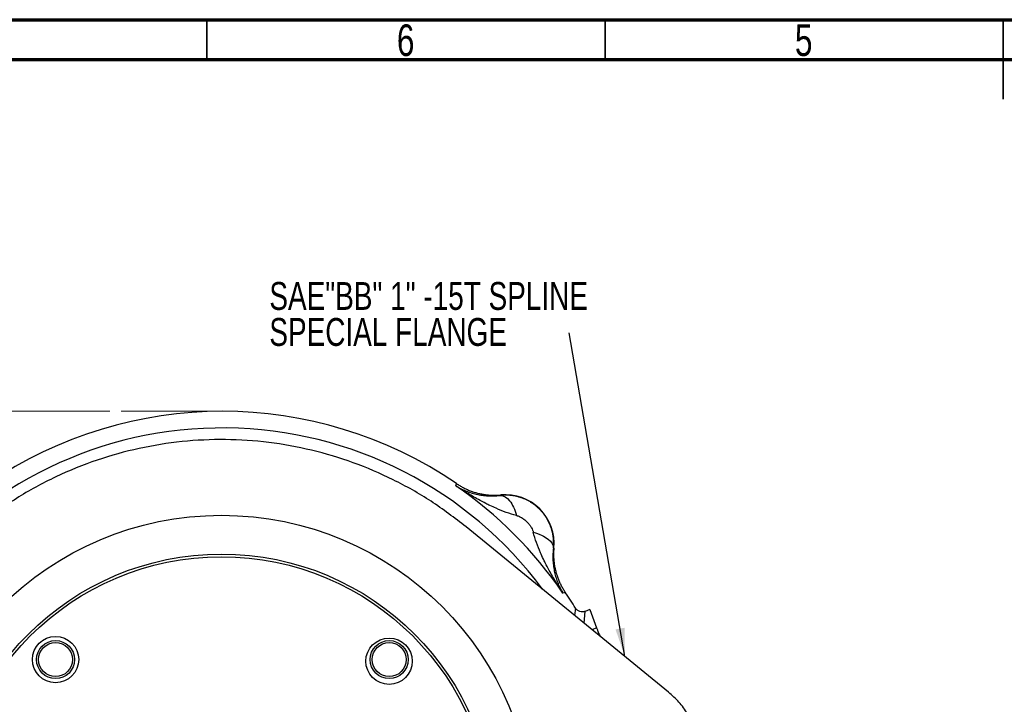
# Model space of a CAD drawing. Header units: inches. Extents: x 0.6 to 16.3, y 0.2 to 11.5.
# Tile 7 of 18: x 3.6 to 8.5, y 8.1 to 11.5. Entities that reach past the tile are written whole.
import ezdxf

# ---------------------------------------------------------------- set-up
doc = ezdxf.new("R2010")
doc.units = ezdxf.units.IN
doc.header["$MEASUREMENT"] = 0
doc.linetypes.add('CENTERX2', pattern=[0.8, 0.5, -0.1, 0.1, -0.1])
doc.styles.add('SLDTEXTSTYLE0', font='TXT', dxfattribs={"width": 0.75})
doc.dimstyles.new('SLDDIMSTYLE3', dxfattribs={"dimtxt": 0.137795, "dimasz": 0.14, "dimexe": 0, "dimexo": 0.0625, "dimgap": 0.034449, "dimtad": 0, "dimtih": 1, "dimtoh": 1, "dimdec": 1, "dimlfac": 1.5, "dimrnd": 1e-09, "dimzin": 12, "dimdsep": 46, "dimtxsty": 'SLDTEXTSTYLE0', "dimblk1": 'CLOSED', "dimblk2": 'CLOSED', "dimsah": 1, "dimcen": 0.09, "dimadec": 0, "dimazin": 3, "dimtfac": 1, "dimtdec": 1, "dimtofl": 0, "dimtmove": 0, "dimatfit": 3, "dimldrblk": 'CLOSED', "dimfxl": 0, "dimfrac": 2, "dimtolj": 1, "dimtzin": 12, "dimarcsym": 0})
doc.dimstyles.new('SLDDIMSTYLE7', dxfattribs={"dimtxt": 0.18, "dimasz": 0.14, "dimexe": 0, "dimexo": 0.0625, "dimgap": 0, "dimtad": 0, "dimtih": 1, "dimtoh": 1, "dimdec": 0, "dimrnd": 1e-09, "dimzin": 0, "dimdsep": 46, "dimtxsty": 'Standard', "dimsah": 1, "dimcen": 0.09, "dimadec": 0, "dimazin": 0, "dimtfac": 0.14, "dimtdec": 0, "dimtofl": 0, "dimtmove": 0, "dimatfit": 3, "dimfxl": 0, "dimfrac": 2, "dimtolj": 1, "dimtzin": 0, "dimarcsym": 0})

# ---------------------------------------------------------------- blocks, each defined once
blk = doc.blocks.new('_Closed')
at = {"color": 0, "linetype": 'ByBlock', "lineweight": -2}
for p, q in [((-1, 0.166667), (0, 0)), ((-1, 0.166667), (-1, -0.166667)), ((0, 0), (-1, -0.166667)), ((0, 0), (-1, 0))]:
    blk.add_line(p, q, dxfattribs=at)
blk = doc.blocks.new('_D_6')
at = {"color": 7, "linetype": 'Continuous', "lineweight": 0}
for p, q in [((4.0476, 9.5589), (1.4338, 9.5589)), ((1.4731, 9.5589), (1.4731, 6.6634)), ((1.3204, 6.6354), (1.2784, 6.6354)), ((1.2784, 6.6354), (1.2784, 6.4167)), ((1.6259, 6.6354), (1.6678, 6.6354)), ((1.6678, 6.6354), (1.6678, 6.4167)), ((1.2784, 6.4167), (1.3204, 6.4167)), ((1.6678, 6.4167), (1.6259, 6.4167)), ((1.4731, 4.6892), (1.4731, 6.2105)), ((3.7, 4.6892), (1.4338, 4.6892))]:
    blk.add_line(p, q, dxfattribs=at)
at = {"color": 7, "linetype": 'Continuous', "lineweight": 18, "xscale": 0.14, "yscale": 0.14}
for p, rotation in [((1.4731, 9.5589), 90.0000000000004), ((1.4731, 4.6892), 270.0000000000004)]:
    blk.add_blockref('_Closed', p, dxfattribs=dict(at, rotation=rotation))
at = {"color": 7, "linetype": 'Continuous', "lineweight": 18, "char_height": 0.1378, "attachment_point": 1, "style": 'SLDTEXTSTYLE0'}
for s, insert in [('186', (1.3204, 6.5943)), ('7.3', (1.3459, 6.3881))]:
    blk.add_mtext(s, dxfattribs=dict(at, insert=insert))
blk = doc.blocks.new('SW_NOTE_0_2')
at = {"color": 0, "linetype": 'Continuous', "lineweight": 0, "char_height": 0.137795, "attachment_point": 1, "style": 'SLDTEXTSTYLE0'}
for s, insert in [('SAE"BB" 1" -15T SPLINE', (-1.4825, 0.2515)), ('SPECIAL FLANGE', (-1.4825, 0.0734))]:
    blk.add_mtext(s, dxfattribs=dict(at, insert=insert))

msp = doc.modelspace()

# ---------------------------------------------------------------- linework, layer by layer
at = {"color": 7, "linetype": 'Continuous', "lineweight": 70}
for p, q in [((0.5906, 11.4961), (16.3386, 11.4961)), ((0.7874, 11.2992), (16.1417, 11.2992))]:
    msp.add_line(p, q, dxfattribs=at)
at = {"color": 7, "linetype": 'Continuous', "lineweight": 35}
for p, q in [((4.5276, 11.2992), (4.5276, 11.4961)), ((6.4961, 11.2992), (6.4961, 11.4961)), ((8.4646, 11.4961), (8.4646, 11.1024)), ((8.4646, 11.2992), (8.4646, 11.4961))]:
    msp.add_line(p, q, dxfattribs=at)
at = {"color": 7, "linetype": 'CENTERX2', "lineweight": 18}
msp.add_line((4.6037, 9.5589), (4.087, 9.5589), dxfattribs=at)
at = {"color": 7, "linetype": 'Continuous', "lineweight": 25}
for p, q in [((5.7577, 9.19), (5.7595, 9.1957)), ((5.7595, 9.1957), (5.7612, 9.2015)), ((5.9804, 9.1429), (5.9805, 9.145)), ((6.8104, 8.1696), (5.8093, 8.9874)), ((6.2431, 8.8824), (6.241, 8.8823)), ((6.2938, 8.6614), (6.2881, 8.6596)), ((6.2996, 8.6631), (6.2938, 8.6614)), ((6.4202, 8.5775), (6.3985, 8.5692)), ((6.4202, 8.5775), (6.4548, 8.4871))]:
    msp.add_line(p, q, dxfattribs=at)
at = {"color": 8, "linetype": 'Continuous', "lineweight": 25}
for p, q in [((6.3501, 8.5854), (6.346, 8.549)), ((6.3924, 8.5111), (6.3984, 8.5691)), ((6.4548, 8.4871), (6.4323, 8.4785))]:
    msp.add_line(p, q, dxfattribs=at)
at = {"color": 7, "linetype": 'Continuous', "lineweight": 25}
for centre, radius in [((4.5992, 7.5017), 1.5428), ((4.5992, 7.5017), 1.3507), ((4.5992, 7.5017), 1.3373), ((3.7787, 8.3305), 0.1147), ((3.7787, 8.3305), 0.094), ((5.428, 8.3223), 0.1147), ((5.4286, 8.3305), 0.094), ((3.7787, 8.3305), 0.084), ((5.4286, 8.3305), 0.084)]:
    msp.add_circle(centre, radius, dxfattribs=at)
for centre, radius, start, end in [((4.6037, 7.5056), 2.0533, 55.6839, 124.3161), ((4.6037, 7.5056), 2.0419, 34.4163, 55.5837), ((6.0033, 8.9052), 0.2409, 354.5811, 95.4189), ((4.6037, 7.5056), 2.0533, 31.7307, 34.3161)]:
    msp.add_arc(centre, radius, start, end, dxfattribs=at)
at = {"color": 8, "linetype": 'Continuous', "lineweight": 25}
msp.add_arc((4.6037, 7.5056), 1.9709, 36.519, 142.2356, dxfattribs=at)
at = {"color": 7, "linetype": 'Continuous', "lineweight": 25}
for points, knots in [([(5.8093, 8.9874), (5.7523, 9.0309), (5.6382, 9.118), (5.45, 9.2232), (5.2522, 9.3084), (5.0457, 9.37), (4.8337, 9.4084), (4.6188, 9.4229), (4.4036, 9.4127), (4.1909, 9.3787), (3.9811, 9.3208), (3.7777, 9.2376), (3.582, 9.1321), (3.4633, 9.0436), (3.4041, 8.9995)], [0, 0, 0, 0, 0.082614, 0.165491, 0.248104, 0.330719, 0.413597, 0.496212, 0.578802, 0.661657, 0.744247, 0.829402, 0.914845, 1, 1, 1, 1]), ([(5.7577, 9.19), (5.7604, 9.1884), (5.7656, 9.1853), (5.7733, 9.181), (5.7806, 9.1771), (5.7876, 9.1737), (5.794, 9.1707), (5.8001, 9.168), (5.8129, 9.1627), (5.8321, 9.1558), (5.8597, 9.1483), (5.8876, 9.1432), (5.9117, 9.1409), (5.9301, 9.1402), (5.9429, 9.1402), (5.9555, 9.1406), (5.9679, 9.1415), (5.9763, 9.1424), (5.9804, 9.1429)], [0, 0, 0, 0, 0.045138, 0.087505, 0.127104, 0.163937, 0.198008, 0.229318, 0.257869, 0.393408, 0.51334, 0.643659, 0.761584, 0.81312, 0.862692, 0.910335, 0.956089, 1, 1, 1, 1]), ([(6.059, 9.0433), (6.0416, 9.0476), (6.0238, 9.053), (5.9898, 9.0652), (5.9736, 9.0717), (5.9473, 9.0832), (5.9372, 9.0878), (5.9207, 9.0957), (5.9144, 9.0988), (5.8953, 9.1084), (5.8826, 9.1151), (5.8497, 9.1331), (5.8295, 9.1448), (5.7921, 9.1677), (5.7748, 9.1787), (5.7577, 9.19)], [-1.668217, -1.668217, -1.668217, -1.668217, -1.375984, -1.375984, -1.042003, -1.042003, -0.833265, -0.833265, -0.728896, -0.728896, -0.561906, -0.561906, -0.294721, -0.294721, 0.001686, 0.001686, 0.001686, 0.001686]), ([(5.7612, 9.2015), (5.7639, 9.1997), (5.7692, 9.1961), (5.7774, 9.1911), (5.7857, 9.1862), (5.7942, 9.1816), (5.8028, 9.1773), (5.8115, 9.1732), (5.8203, 9.1693), (5.8293, 9.1657), (5.8383, 9.1624), (5.8474, 9.1593), (5.8566, 9.1565), (5.8659, 9.154), (5.8753, 9.1517), (5.8847, 9.1497), (5.8942, 9.148), (5.9037, 9.1466), (5.9132, 9.1454), (5.9228, 9.1445), (5.9324, 9.1439), (5.942, 9.1435), (5.9517, 9.1435), (5.9613, 9.1437), (5.9709, 9.1442), (5.9773, 9.1447), (5.9805, 9.145)], [0, 0, 0, 0, 0.041668, 0.083337, 0.125006, 0.166675, 0.208344, 0.250014, 0.291682, 0.33335, 0.375017, 0.416682, 0.458346, 0.500009, 0.541671, 0.583335, 0.624999, 0.666665, 0.708332, 0.75, 0.791667, 0.833335, 0.875002, 0.916669, 0.958334, 1, 1, 1, 1]), ([(6.241, 8.8823), (6.2412, 8.8847), (6.2416, 8.8895), (6.242, 8.8968), (6.2422, 8.904), (6.2422, 8.9113), (6.2419, 8.9185), (6.2414, 8.9258), (6.2407, 8.933), (6.2398, 8.9402), (6.2386, 8.9474), (6.2373, 8.9545), (6.2357, 8.9616), (6.2339, 8.9687), (6.2319, 8.9757), (6.2296, 8.9826), (6.2272, 8.9894), (6.2246, 8.9962), (6.2217, 9.0029), (6.2186, 9.0095), (6.2154, 9.016), (6.2119, 9.0224), (6.2083, 9.0287), (6.2044, 9.0349), (6.2004, 9.0409), (6.1962, 9.0469), (6.1918, 9.0527), (6.1872, 9.0583), (6.1825, 9.0638), (6.1776, 9.0692), (6.1725, 9.0744), (6.1673, 9.0795), (6.1619, 9.0844), (6.1564, 9.0891), (6.1508, 9.0937), (6.145, 9.0981), (6.139, 9.1023), (6.133, 9.1063), (6.1268, 9.1102), (6.1205, 9.1138), (6.1141, 9.1173), (6.1076, 9.1205), (6.101, 9.1236), (6.0943, 9.1264), (6.0875, 9.1291), (6.0807, 9.1315), (6.0738, 9.1338), (6.0668, 9.1358), (6.0597, 9.1376), (6.0526, 9.1392), (6.0455, 9.1405), (6.0383, 9.1417), (6.0311, 9.1426), (6.0239, 9.1433), (6.0166, 9.1438), (6.0094, 9.1441), (6.0021, 9.1441), (5.9949, 9.1439), (5.9876, 9.1435), (5.9828, 9.1431), (5.9804, 9.1429)], [0, 0, 0, 0, 0.01734, 0.034669, 0.051988, 0.069298, 0.086599, 0.10389, 0.121174, 0.138449, 0.155716, 0.172976, 0.190229, 0.207475, 0.224715, 0.241949, 0.259177, 0.276401, 0.293619, 0.310833, 0.328043, 0.345249, 0.362452, 0.379652, 0.396849, 0.414044, 0.431238, 0.448429, 0.46562, 0.48281, 0.499999, 0.517189, 0.534379, 0.551569, 0.568761, 0.585954, 0.603149, 0.620347, 0.637547, 0.654749, 0.671956, 0.689166, 0.70638, 0.723598, 0.740821, 0.75805, 0.775284, 0.792524, 0.80977, 0.827023, 0.844283, 0.861551, 0.878826, 0.896109, 0.913401, 0.930701, 0.948011, 0.965331, 0.98266, 1, 1, 1, 1]), ([(6.059, 9.0433), (6.0601, 9.043), (6.0637, 9.0421), (6.0681, 9.0405), (6.0736, 9.0381), (6.0797, 9.0351), (6.0874, 9.0304), (6.0955, 9.0247), (6.1029, 9.0187), (6.1089, 9.0131), (6.1134, 9.0084), (6.1188, 9.0024), (6.1256, 8.9938), (6.1328, 8.9825), (6.1374, 8.9731), (6.1397, 8.9668), (6.1408, 8.9634), (6.1412, 8.9617), (6.1414, 8.9609)], [0, 0, 0, 0, 0.0272854, 0.0966957, 0.1181176, 0.1775137, 0.2645843, 0.3409911, 0.4198607, 0.5000563, 0.5401228, 0.5799897, 0.6971505, 0.8081797, 0.9099168, 0.9564277, 0.9785373, 1, 1, 1, 1]), ([(6.2881, 8.6596), (6.2768, 8.6766), (6.2658, 8.694), (6.2429, 8.7314), (6.2312, 8.7516), (6.2132, 8.7845), (6.2065, 8.7972), (6.1969, 8.8163), (6.1938, 8.8226), (6.1859, 8.8391), (6.1813, 8.8492), (6.1698, 8.8755), (6.1633, 8.8917), (6.1511, 8.9257), (6.1457, 8.9435), (6.1414, 8.9609)], [0, 0, 0, 0, 0.296408, 0.296408, 0.563592, 0.563592, 0.730583, 0.730583, 0.834952, 0.834952, 1.04369, 1.04369, 1.37767, 1.37767, 1.669903, 1.669903, 1.669903, 1.669903]), ([(6.241, 8.8823), (6.2407, 8.8797), (6.2401, 8.8746), (6.2394, 8.8669), (6.2389, 8.8591), (6.2385, 8.8513), (6.2383, 8.8433), (6.2383, 8.8353), (6.2385, 8.8272), (6.2391, 8.812), (6.2413, 8.7895), (6.2464, 8.7616), (6.2539, 8.734), (6.2618, 8.7119), (6.27, 8.693), (6.278, 8.6768), (6.2846, 8.6657), (6.2881, 8.6596)], [0, 0, 0, 0, 0.027232, 0.055177, 0.083846, 0.113252, 0.143403, 0.174311, 0.205982, 0.238426, 0.356347, 0.48667, 0.606598, 0.742141, 0.813048, 0.89899, 1, 1, 1, 1]), ([(6.2431, 8.8824), (6.2428, 8.8792), (6.2423, 8.8728), (6.2418, 8.8632), (6.2416, 8.8536), (6.2416, 8.8439), (6.242, 8.8343), (6.2426, 8.8247), (6.2435, 8.8151), (6.2447, 8.8056), (6.2461, 8.7961), (6.2478, 8.7866), (6.2498, 8.7772), (6.2521, 8.7678), (6.2546, 8.7585), (6.2574, 8.7493), (6.2605, 8.7402), (6.2638, 8.7312), (6.2674, 8.7222), (6.2713, 8.7134), (6.2754, 8.7047), (6.2797, 8.6961), (6.2843, 8.6876), (6.2892, 8.6793), (6.2942, 8.6711), (6.2978, 8.6658), (6.2996, 8.6631)], [0, 0, 0, 0, 0.041666, 0.083331, 0.124998, 0.166665, 0.208333, 0.25, 0.291668, 0.333335, 0.375001, 0.416665, 0.458329, 0.499991, 0.541654, 0.583318, 0.624983, 0.66665, 0.708318, 0.749986, 0.791656, 0.833325, 0.874994, 0.916663, 0.958332, 1, 1, 1, 1]), ([(6.3984, 8.5691), (6.3963, 8.5683), (6.394, 8.5677), (6.3895, 8.5668), (6.3872, 8.5666), (6.3803, 8.5664), (6.3757, 8.5671), (6.3669, 8.5701), (6.3629, 8.5723), (6.3556, 8.5781), (6.3525, 8.5815), (6.3501, 8.5855)], [0, 0, 0, 0, 0.125, 0.125, 0.25, 0.25, 0.5, 0.5, 0.75, 0.75, 1, 1, 1, 1]), ([(6.4548, 8.4871), (6.4555, 8.4855), (6.4567, 8.4822), (6.462, 8.4684), (6.4675, 8.4541), (6.47, 8.4477)], [0, 0, 0, 0, 0.357072, 0.714143, 1, 1, 1, 1]), ([(6.9704, 7.8301), (6.9685, 7.8628), (6.9651, 7.9196), (6.9399, 7.9977), (6.9068, 8.0627), (6.8636, 8.1216), (6.8281, 8.1536), (6.8104, 8.1696)], [0, 0, 0, 0, 0.251931, 0.438581, 0.6306441, 0.8153217, 1, 1, 1, 1])]:
    msp.add_open_spline(points, degree=3, knots=knots, dxfattribs=at)
for points in [[(5.9804, 9.1429), (5.995, 9.1433), (6.026, 9.1245), (6.0505, 9.073), (6.059, 9.0433)], [(6.1414, 8.9609), (6.1711, 8.9524), (6.2226, 8.9279), (6.2414, 8.8969), (6.241, 8.8823)]]:
    msp.add_open_spline(points, degree=3, dxfattribs=at)

# ---------------------------------------------------------------- block references
at = {"color": 7, "linetype": 'Continuous', "lineweight": 0}
msp.add_blockref('SW_NOTE_0_2', (6.3185, 9.9468), dxfattribs=at)

# ---------------------------------------------------------------- texts
at = {"color": 7, "linetype": 'Continuous', "lineweight": 0, "char_height": 0.1562, "attachment_point": 2, "style": 'SLDTEXTSTYLE0'}
for s, insert in [('6', (5.5102, 11.4728)), ('5', (7.4787, 11.4728))]:
    msp.add_mtext(s, dxfattribs=dict(at, insert=insert))

# ---------------------------------------------------------------- dimensions: what is measured, and where the dimension line sits
at = {"color": 7, "linetype": 'Continuous', "lineweight": 18}
dim = msp.add_linear_dim(base=(1.4731, 9.5589), p1=(3.7393, 4.6892), p2=(4.087, 9.5589), angle=90, dimstyle='SLDDIMSTYLE3', dxfattribs=at)
dim.commit()
dim.dimension.update_dxf_attribs({"geometry": '_D_6', "text_midpoint": (1.4731, 6.437), "dimtype": 160})

# ---------------------------------------------------------------- leaders
at = {"color": 7, "linetype": 'Continuous', "lineweight": 0}
msp.add_leader([(6.5945, 8.346), (6.3185, 9.9468)], dimstyle='SLDDIMSTYLE7', dxfattribs=at)

doc.saveas('drawing.dxf')
